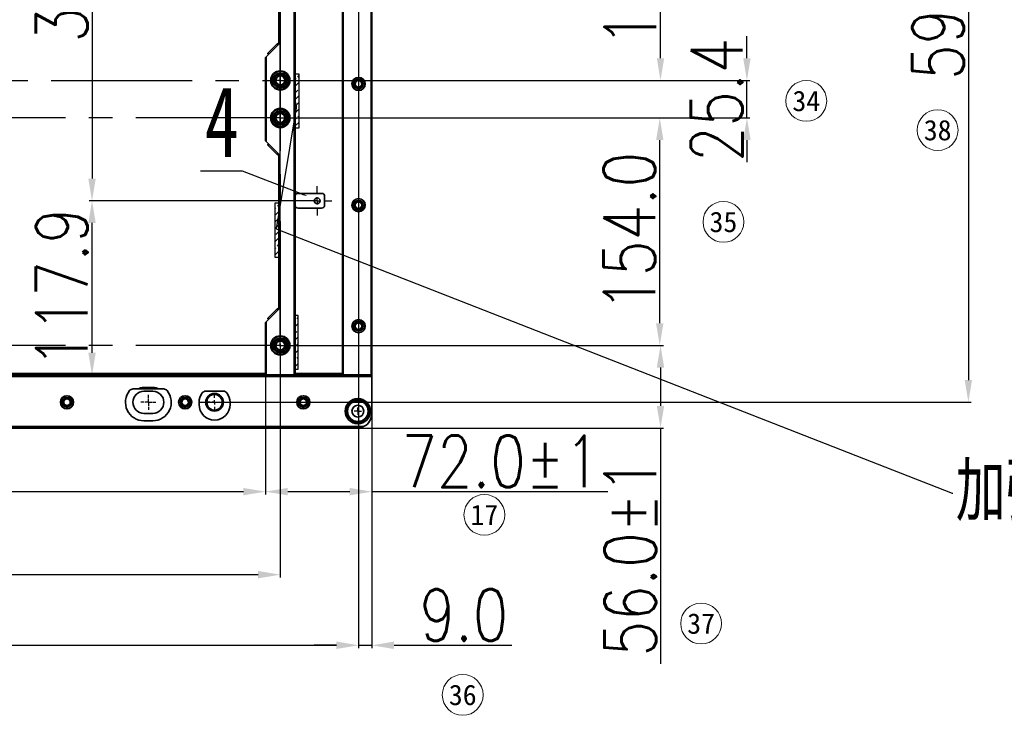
# Model space of a CAD drawing. Header units: millimetres. Extents: x 16386 to 23226, y -7201 to -2390.
# Tile 9 of 94: x 18514 to 19181, y -5374 to -4903. Entities that reach past the tile are written whole.
import ezdxf
from ezdxf import colors
from ezdxf.entities.mleader import LeaderData, LeaderLine
from ezdxf.enums import TextEntityAlignment as Align
from ezdxf.math import Vec2, Vec3

# ---------------------------------------------------------------- set-up
doc = ezdxf.new("R2010")
doc.units = ezdxf.units.MM
doc.header["$PDMODE"] = 3
doc.header["$PDSIZE"] = 8
doc.linetypes.add('CENTER2', pattern=[28.575, 19.05, -3.175, 3.175, -3.175])
doc.linetypes.add('CENTERX2', pattern=[20.32, 12.7, -2.54, 2.54, -2.54])
doc.layers.get('0').update_dxf_attribs({"linetype": 'CONTINUOUS'})
doc.layers.get('Defpoints').update_dxf_attribs({"linetype": 'CONTINUOUS'})
doc.layers.add('7标注层', color=4, linetype='CONTINUOUS')
doc.layers.add('中心线层', color=1, linetype='CENTERX2')
for name, color, linetype, lineweight in [('单行文本', 7, 'CONTINUOUS', 5), ('细实线', 3, 'CONTINUOUS', 13), ('轮廓实线层', 7, 'CONTINUOUS', 35)]:
    doc.layers.add(name, color=color, linetype=linetype, lineweight=lineweight)
doc.styles.get("Standard").update_dxf_attribs({"font": 'isocp.shx', "width": 0.707, "bigfont": 'hztxt.shx'})
doc.styles.add('TH_GBDIM', font='romans.shx', dxfattribs={"width": 0.8, "bigfont": 'gbcbig.shx'})
doc.styles.add('文字', font='simhei.ttf')
doc.dimstyles.new('TH_GBDIM', dxfattribs={"dimtxt": 35, "dimasz": 15, "dimexe": 2, "dimexo": 0, "dimgap": 3, "dimtad": 1, "dimdec": 1, "dimzin": 0, "dimdsep": 46, "dimtxsty": 'TH_GBDIM', "dimcen": 2.5, "dimclrd": 130, "dimclre": 130, "dimclrt": 3, "dimadec": 1, "dimazin": 0, "dimtfac": 0.714286, "dimtdec": 1, "dimtmove": 0, "dimatfit": 3, "dimfxl": 1, "dimtzin": 0, "dimlwd": -1, "dimlwe": -1, "dimarcsym": 0})

# ---------------------------------------------------------------- blocks, each defined once
blk = doc.blocks.new('*D363')
at = {"layer": '7标注层', "color": 130, "ltscale": 5, "transparency": 16777216}
for p, q in [((18690.85, -5122.99), (18690.85, -4493.85)), ((18705.85, -4495.85), (18737.85, -4495.85)), ((18752.85, -5075.7), (18752.85, -4493.85)), ((18752.85, -4495.85), (18911.18, -4495.85))]:
    blk.add_line(p, q, dxfattribs=at)
for points in [[(18705.85, -4493.35), (18705.85, -4498.35), (18690.85, -4495.85)], [(18737.85, -4493.35), (18737.85, -4498.35), (18752.85, -4495.85)]]:
    blk.add_solid(points, dxfattribs=at)
at = {"layer": 'Defpoints', "color": 0, "ltscale": 5, "transparency": 16777216}
for p in [(18690.85, -4495.85), (18752.85, -5075.7), (18690.85, -5122.99)]:
    blk.add_point(p, dxfattribs=at)
at = {"layer": '7标注层', "color": 3, "ltscale": 5, "transparency": 16777216, "insert": (18839.52, -4475.35), "char_height": 35, "attachment_point": 5, "style": 'TH_GBDIM'}
blk.add_mtext('62.0±1', dxfattribs=at)
blk = doc.blocks.new('*D364')
at = {"layer": '7标注层', "color": 130, "ltscale": 5, "transparency": 16777216}
for p, q in [((17959.35, -5122.99), (17959.35, -5281.19)), ((18690.85, -5122.99), (18690.85, -5281.19)), ((18675.85, -5279.19), (17974.35, -5279.19))]:
    blk.add_line(p, q, dxfattribs=at)
for points in [[(17974.35, -5276.69), (17974.35, -5281.69), (17959.35, -5279.19)], [(18675.85, -5276.69), (18675.85, -5281.69), (18690.85, -5279.19)]]:
    blk.add_solid(points, dxfattribs=at)
at = {"layer": 'Defpoints', "color": 0, "ltscale": 5, "transparency": 16777216}
for p in [(17959.35, -5122.99), (18690.85, -5122.99), (17959.35, -5279.19)]:
    blk.add_point(p, dxfattribs=at)
at = {"layer": '7标注层', "color": 3, "ltscale": 5, "transparency": 16777216, "insert": (18325.1, -5258.69), "char_height": 35, "attachment_point": 5, "style": 'TH_GBDIM'}
blk.add_mtext('731.5', dxfattribs=at)
blk = doc.blocks.new('*D365')
at = {"layer": '7标注层', "color": 130, "ltscale": 5, "transparency": 16777216}
for p, q in [((17969.35, -5123.74), (17969.35, -5224.99)), ((18680.85, -5128.65), (18680.85, -5224.99)), ((17984.35, -5222.99), (18665.85, -5222.99))]:
    blk.add_line(p, q, dxfattribs=at)
for points in [[(17984.35, -5220.49), (17984.35, -5225.49), (17969.35, -5222.99)], [(18665.85, -5220.49), (18665.85, -5225.49), (18680.85, -5222.99)]]:
    blk.add_solid(points, dxfattribs=at)
at = {"layer": 'Defpoints', "color": 0, "ltscale": 5, "transparency": 16777216}
for p in [(17969.35, -5123.74), (18680.85, -5128.65), (18680.85, -5222.99)]:
    blk.add_point(p, dxfattribs=at)
at = {"layer": '7标注层', "color": 3, "ltscale": 5, "transparency": 16777216, "insert": (18325.1, -5202.49), "char_height": 35, "attachment_point": 5, "style": 'TH_GBDIM'}
blk.add_mtext('711.5', dxfattribs=at)
blk = doc.blocks.new('*D367')
at = {"layer": '7标注层', "color": 130, "ltscale": 5, "transparency": 16777216}
for p, q in [((18743.85, -4782.99), (18743.85, -5328.99)), ((17841.35, -4995.49), (17841.35, -5328.99)), ((17856.35, -5326.99), (18728.85, -5326.99))]:
    blk.add_line(p, q, dxfattribs=at)
for points in [[(17856.35, -5324.49), (17856.35, -5329.49), (17841.35, -5326.99)], [(18728.85, -5324.49), (18728.85, -5329.49), (18743.85, -5326.99)]]:
    blk.add_solid(points, dxfattribs=at)
at = {"layer": 'Defpoints', "color": 0, "ltscale": 5, "transparency": 16777216}
for p in [(18743.85, -4782.99), (17841.35, -4995.49), (18743.85, -5326.99)]:
    blk.add_point(p, dxfattribs=at)
at = {"layer": '7标注层', "color": 3, "ltscale": 5, "transparency": 16777216, "insert": (18292.6, -5306.49), "char_height": 35, "attachment_point": 5, "style": 'TH_GBDIM'}
blk.add_mtext('902.5', dxfattribs=at)
blk = doc.blocks.new('*D368')
at = {"layer": '7标注层', "color": 130, "ltscale": 5, "transparency": 16777216}
for p, q in [((18743.85, -5082.49), (18743.85, -5328.99)), ((18752.85, -5082.49), (18752.85, -5328.99)), ((18728.85, -5326.99), (18713.85, -5326.99)), ((18743.85, -5326.99), (18752.85, -5326.99)), ((18767.85, -5326.99), (18847.52, -5326.99))]:
    blk.add_line(p, q, dxfattribs=at)
for points in [[(18728.85, -5324.49), (18728.85, -5329.49), (18743.85, -5326.99)], [(18767.85, -5324.49), (18767.85, -5329.49), (18752.85, -5326.99)]]:
    blk.add_solid(points, dxfattribs=at)
at = {"layer": 'Defpoints', "color": 0, "ltscale": 5, "transparency": 16777216}
for p in [(18743.85, -5082.49), (18752.85, -5082.49), (18752.85, -5326.99)]:
    blk.add_point(p, dxfattribs=at)
at = {"layer": '7标注层', "color": 3, "ltscale": 5, "transparency": 16777216, "insert": (18815.18, -5306.49), "char_height": 35, "attachment_point": 5, "style": 'TH_GBDIM'}
blk.add_mtext('9.0', dxfattribs=at)
blk = doc.blocks.new('*D369')
at = {"layer": '7标注层', "color": 130, "ltscale": 5, "transparency": 16777216}
for p, q in [((18690.85, -5123.99), (18950.22, -5123.99)), ((18948.22, -5138.99), (18948.22, -5164.99)), ((18703.43, -5179.99), (18950.22, -5179.99)), ((18948.22, -5179.99), (18948.22, -5339.65))]:
    blk.add_line(p, q, dxfattribs=at)
for points in [[(18945.72, -5138.99), (18950.72, -5138.99), (18948.22, -5123.99)], [(18945.72, -5164.99), (18950.72, -5164.99), (18948.22, -5179.99)]]:
    blk.add_solid(points, dxfattribs=at)
at = {"layer": 'Defpoints', "color": 0, "ltscale": 5, "transparency": 16777216}
for p in [(18690.85, -5123.99), (18948.22, -5123.99), (18703.43, -5179.99)]:
    blk.add_point(p, dxfattribs=at)
at = {"layer": '7标注层', "color": 3, "ltscale": 5, "transparency": 16777216, "insert": (18927.72, -5267.32), "char_height": 35, "attachment_point": 5, "rotation": 90, "style": 'TH_GBDIM'}
blk.add_mtext('56.0±1', dxfattribs=at)
blk = doc.blocks.new('*D370')
at = {"layer": '7标注层', "color": 130, "ltscale": 5, "transparency": 16777216}
for p, q in [((18693.35, -4969.99), (18949.72, -4969.99)), ((18947.72, -5108.99), (18947.72, -4984.99)), ((18690.35, -5123.99), (18949.72, -5123.99))]:
    blk.add_line(p, q, dxfattribs=at)
for points in [[(18945.22, -4984.99), (18950.22, -4984.99), (18947.72, -4969.99)], [(18945.22, -5108.99), (18950.22, -5108.99), (18947.72, -5123.99)]]:
    blk.add_solid(points, dxfattribs=at)
at = {"layer": 'Defpoints', "color": 0, "ltscale": 5, "transparency": 16777216}
for p in [(18693.35, -4969.99), (18947.72, -4969.99), (18690.35, -5123.99)]:
    blk.add_point(p, dxfattribs=at)
at = {"layer": '7标注层', "color": 3, "ltscale": 5, "transparency": 16777216, "insert": (18927.22, -5046.99), "char_height": 35, "attachment_point": 5, "rotation": 90, "style": 'TH_GBDIM'}
blk.add_mtext('154.0', dxfattribs=at)
blk = doc.blocks.new('*D371')
at = {"layer": '7标注层', "color": 130, "ltscale": 5, "transparency": 16777216}
for p, q in [((19006.72, -4929.59), (19006.72, -4914.59)), ((18693.35, -4944.59), (19008.72, -4944.59)), ((19006.72, -4969.99), (19006.72, -4944.59)), ((18693.35, -4969.99), (19008.72, -4969.99)), ((19006.72, -4984.99), (19006.72, -4999.99))]:
    blk.add_line(p, q, dxfattribs=at)
for points in [[(19004.22, -4929.59), (19009.22, -4929.59), (19006.72, -4944.59)], [(19004.22, -4984.99), (19009.22, -4984.99), (19006.72, -4969.99)]]:
    blk.add_solid(points, dxfattribs=at)
at = {"layer": 'Defpoints', "color": 0, "ltscale": 5, "transparency": 16777216}
for p in [(18693.35, -4944.59), (19006.72, -4944.59), (18693.35, -4969.99)]:
    blk.add_point(p, dxfattribs=at)
at = {"layer": '7标注层', "color": 3, "ltscale": 5, "transparency": 16777216, "insert": (18986.22, -4957.79), "char_height": 35, "attachment_point": 5, "rotation": 90, "style": 'TH_GBDIM'}
blk.add_mtext('25.4', dxfattribs=at)
blk = doc.blocks.new('*D372')
at = {"layer": '7标注层', "color": 130, "ltscale": 5, "transparency": 16777216}
for p, q in [((18693.85, -4790.59), (18950.22, -4790.59)), ((18948.22, -4929.59), (18948.22, -4805.59)), ((18693.85, -4944.59), (18950.22, -4944.59))]:
    blk.add_line(p, q, dxfattribs=at)
for points in [[(18945.72, -4805.59), (18950.72, -4805.59), (18948.22, -4790.59)], [(18945.72, -4929.59), (18950.72, -4929.59), (18948.22, -4944.59)]]:
    blk.add_solid(points, dxfattribs=at)
at = {"layer": 'Defpoints', "color": 0, "ltscale": 5, "transparency": 16777216}
for p in [(18693.85, -4790.59), (18948.22, -4790.59), (18693.85, -4944.59)]:
    blk.add_point(p, dxfattribs=at)
at = {"layer": '7标注层', "color": 3, "ltscale": 5, "transparency": 16777216, "insert": (18927.72, -4867.59), "char_height": 35, "attachment_point": 5, "rotation": 90, "style": 'TH_GBDIM'}
blk.add_mtext('154.0', dxfattribs=at)
blk = doc.blocks.new('*D377')
at = {"layer": '7标注层', "color": 130, "ltscale": 5, "transparency": 16777216}
for p, q in [((18641.65, -4567.49), (19158.61, -4567.49)), ((19156.61, -4582.49), (19156.61, -5147.49)), ((18636.65, -5162.49), (19158.61, -5162.49))]:
    blk.add_line(p, q, dxfattribs=at)
for points in [[(19154.11, -4582.49), (19159.11, -4582.49), (19156.61, -4567.49)], [(19154.11, -5147.49), (19159.11, -5147.49), (19156.61, -5162.49)]]:
    blk.add_solid(points, dxfattribs=at)
at = {"layer": 'Defpoints', "color": 0, "ltscale": 5, "transparency": 16777216}
for p in [(18641.65, -4567.49), (18636.65, -5162.49), (19156.61, -5162.49)]:
    blk.add_point(p, dxfattribs=at)
at = {"layer": '7标注层', "color": 3, "ltscale": 5, "transparency": 16777216, "insert": (19136.11, -4864.99), "char_height": 35, "attachment_point": 5, "rotation": 90, "style": 'TH_GBDIM'}
blk.add_mtext('595.0±1', dxfattribs=at)
blk = doc.blocks.new('*D385')
at = {"layer": '7标注层', "color": 130, "ltscale": 5, "transparency": 16777216}
for p, q in [((18715.85, -4703.79), (18561.42, -4703.79)), ((18563.42, -4718.79), (18563.42, -5011.09)), ((18715.85, -5026.09), (18561.42, -5026.09))]:
    blk.add_line(p, q, dxfattribs=at)
for points in [[(18560.92, -4718.79), (18565.92, -4718.79), (18563.42, -4703.79)], [(18560.92, -5011.09), (18565.92, -5011.09), (18563.42, -5026.09)]]:
    blk.add_solid(points, dxfattribs=at)
at = {"layer": 'Defpoints', "color": 0, "ltscale": 5, "transparency": 16777216}
for p in [(18715.85, -4703.79), (18563.42, -5026.09), (18715.85, -5026.09)]:
    blk.add_point(p, dxfattribs=at)
at = {"layer": '7标注层', "color": 3, "ltscale": 5, "transparency": 16777216, "insert": (18542.92, -4864.94), "char_height": 35, "attachment_point": 5, "rotation": 90, "style": 'TH_GBDIM'}
blk.add_mtext('322.3', dxfattribs=at)
blk = doc.blocks.new('*D387')
at = {"layer": '7标注层', "color": 130, "ltscale": 5, "transparency": 16777216}
for p, q in [((18715.85, -5026.09), (18561.42, -5026.09)), ((18563.42, -5128.99), (18563.42, -5041.09)), ((18687.8, -5143.99), (18561.42, -5143.99))]:
    blk.add_line(p, q, dxfattribs=at)
for points in [[(18560.92, -5041.09), (18565.92, -5041.09), (18563.42, -5026.09)], [(18560.92, -5128.99), (18565.92, -5128.99), (18563.42, -5143.99)]]:
    blk.add_solid(points, dxfattribs=at)
at = {"layer": 'Defpoints', "color": 0, "ltscale": 5, "transparency": 16777216}
for p in [(18563.42, -5026.09), (18715.85, -5026.09), (18687.8, -5143.99)]:
    blk.add_point(p, dxfattribs=at)
at = {"layer": '7标注层', "color": 3, "ltscale": 5, "transparency": 16777216, "insert": (18542.92, -5085.04), "char_height": 35, "attachment_point": 5, "rotation": 90, "style": 'TH_GBDIM'}
blk.add_mtext('117.9', dxfattribs=at)
blk = doc.blocks.new('*D392')
at = {"layer": '7标注层', "color": 130, "ltscale": 5, "transparency": 16777216}
for p, q in [((18680.85, -5128.65), (18680.85, -5224.99)), ((18752.85, -5128.65), (18752.85, -5224.99)), ((18695.85, -5222.99), (18737.85, -5222.99)), ((18752.85, -5222.99), (18912.52, -5222.99))]:
    blk.add_line(p, q, dxfattribs=at)
for points in [[(18695.85, -5220.49), (18695.85, -5225.49), (18680.85, -5222.99)], [(18737.85, -5220.49), (18737.85, -5225.49), (18752.85, -5222.99)]]:
    blk.add_solid(points, dxfattribs=at)
at = {"layer": 'Defpoints', "color": 0, "ltscale": 5, "transparency": 16777216}
for p in [(18680.85, -5128.65), (18752.85, -5128.65), (18752.85, -5222.99)]:
    blk.add_point(p, dxfattribs=at)
at = {"layer": '7标注层', "color": 3, "ltscale": 5, "transparency": 16777216, "insert": (18840.18, -5202.49), "char_height": 35, "attachment_point": 5, "style": 'TH_GBDIM'}
blk.add_mtext('72.0±1', dxfattribs=at)
blk = doc.blocks.new('SW_CENTERMARKSYMBOL_1')
at = {"layer": '中心线层', "color": 0}
for p, q in [((-3, 0), (-5, 0)), ((0, 0), (-1.5, 0)), ((0, 3), (0, 5)), ((0, 0), (0, 1.5)), ((0, 0), (0, -1.5)), ((0, 0), (1.5, 0)), ((3, 0), (5, 0)), ((0, -3), (0, -5))]:
    blk.add_line(p, q, dxfattribs=at)
blk = doc.blocks.new('SW_CENTERMARKSYMBOL_9')
at = {"layer": '中心线层', "color": 0}
for p, q in [((-3, 0), (-5, 0)), ((0, 0), (-1.5, 0)), ((0, 3), (0, 5)), ((0, 0), (0, 1.5)), ((0, 0), (0, -1.5)), ((0, 0), (1.5, 0)), ((3, 0), (5, 0)), ((0, -3), (0, -5))]:
    blk.add_line(p, q, dxfattribs=at)
blk = doc.blocks.new('SW_CENTERMARKSYMBOL_16')
at = {"layer": '中心线层', "color": 0}
for p, q in [((0, 5), (0, 10)), ((-5, 0), (-10, 0)), ((0, 0), (-2.5, 0)), ((0, 0), (0, 2.5)), ((0, 0), (0, -2.5)), ((0, 0), (2.5, 0)), ((5, 0), (10, 0)), ((0, -5), (0, -10))]:
    blk.add_line(p, q, dxfattribs=at)
blk = doc.blocks.new('SW_CENTERMARKSYMBOL_21')
at = {"layer": '中心线层', "color": 0}
for q in [(-2.5, 0), (0, 2.5), (0, -2.5), (2.5, 0)]:
    blk.add_line((0, 0), q, dxfattribs=at)
blk = doc.blocks.new('SW_CENTERMARKSYMBOL_23')
at = {"layer": '中心线层', "color": 0}
for q in [(-2.5, 0), (0, 2.5), (0, -2.5), (2.5, 0)]:
    blk.add_line((0, 0), q, dxfattribs=at)
blk = doc.blocks.new('SW_CENTERMARKSYMBOL_24')
at = {"layer": '中心线层', "color": 0}
for q in [(-2.5, 0), (0, 2.5), (0, -2.5), (2.5, 0)]:
    blk.add_line((0, 0), q, dxfattribs=at)
blk = doc.blocks.new('SW_CENTERMARKSYMBOL_26')
at = {"layer": '中心线层', "color": 0}
for q in [(-2.5, 0), (0, 2.5), (0, -2.5), (2.5, 0)]:
    blk.add_line((0, 0), q, dxfattribs=at)
blk = doc.blocks.new('SW_CENTERMARKSYMBOL_29')
at = {"layer": '中心线层', "color": 0}
for q in [(-2.5, 0), (0, 2.5), (0, -2.5), (2.5, 0)]:
    blk.add_line((0, 0), q, dxfattribs=at)

msp = doc.modelspace()

# ---------------------------------------------------------------- hatches: boundary and pattern name
at = {"layer": '7标注层', "ltscale": 5}
h = msp.add_hatch(dxfattribs=at)
h.set_pattern_fill('ANSI33', color=2)
h.set_pattern_definition([(45, (7213.594, -1681.332), (-4.490128, 4.490128), []), (45, (7218.084, -1681.332), (-4.490128, 4.490128), [3.175, -1.5875])])
h.paths.add_polyline_path([(18703.65, -4940.29), (18700.99, -4940.29), (18700.99, -4975.74), (18703.65, -4975.74)])
h = msp.add_hatch(dxfattribs=at)
h.set_pattern_fill('ANSI33', color=2)
h.set_pattern_definition([(45, (7199.7905, -1768.804), (-4.490128, 4.490128), []), (45, (7204.2806, -1768.804), (-4.490128, 4.490128), [3.175, -1.5875])])
h.paths.add_polyline_path([(18689.85, -5027.76), (18687.18, -5027.76), (18687.18, -5063.22), (18689.85, -5063.22)])
h = msp.add_hatch(dxfattribs=at)
h.set_pattern_fill('ANSI33', color=2)
h.set_pattern_definition([(45, (7212.9443, -1844.739), (-4.490128, 4.490128), []), (45, (7217.4345, -1844.739), (-4.490128, 4.490128), [3.175, -1.5875])])
h.paths.add_polyline_path([(18703, -5103.69), (18700.34, -5103.69), (18700.34, -5139.15), (18703, -5139.15)])

# ---------------------------------------------------------------- linework, layer by layer
at = {"color": 1, "linetype": 'CENTER2', "ltscale": 5}
for p, q in [((18690.85, -4611.19), (18690.85, -5121.49)), ((17964.35, -4944.59), (18688.35, -4944.59)), ((18688.35, -4969.99), (17961.85, -4969.99)), ((18688.35, -5123.99), (17961.85, -5123.99))]:
    msp.add_line(p, q, dxfattribs=at)
at = {"layer": '7标注层', "ltscale": 5}
for points in [[(18703.65, -4940.29), (18700.99, -4940.29), (18700.99, -4976.74), (18703.65, -4976.74)], [(18689.85, -5027.76), (18687.18, -5027.76), (18687.18, -5064.22), (18689.85, -5064.22)], [(18703, -5103.69), (18700.34, -5103.69), (18700.34, -5140.15), (18703, -5140.15)]]:
    msp.add_lwpolyline(points, close=True, dxfattribs=at)
at = {"layer": '细实线', "color": 6}
for centre in [(19046.92, -4958.47), (19135.83, -4978.25), (18990.81, -5040.37), (18829, -5238.67), (18975.7, -5312.27), (18814.35, -5360.57)]:
    msp.add_circle(centre, 13.82, dxfattribs=at)
at = {"layer": '轮廓实线层'}
for p, q in [((18700.35, -5143.99), (18700.35, -4585.99)), ((18700.85, -4585.99), (18700.85, -5143.99)), ((18732.85, -5143.99), (18732.85, -4585.99)), ((18733.35, -4585.99), (18733.35, -5143.99)), ((18752.35, -5143.99), (18752.35, -4585.99)), ((18752.85, -4585.99), (18752.85, -5143.99)), ((18689.85, -4920.13), (18689.85, -4815.04)), ((18681.35, -4928.63), (18689.85, -4920.13)), ((18682.64, -4925.92), (18688.64, -4919.92)), ((18688.64, -4919.92), (18689.35, -4920.63)), ((18689.14, -4919.42), (18689.85, -4920.13)), ((18680.85, -4985.44), (18680.85, -4929.13)), ((18681.35, -4928.63), (18681.35, -4985.94)), ((18682.14, -4926.42), (18682.85, -4927.13)), ((18682.64, -4925.92), (18683.35, -4926.63)), ((18689.85, -4994.44), (18681.35, -4985.94)), ((18682.14, -4988.15), (18682.85, -4987.44)), ((18682.64, -4988.65), (18683.35, -4987.94)), ((18688.64, -4994.65), (18682.64, -4988.65)), ((18688.64, -4994.65), (18689.35, -4993.94)), ((18689.14, -4995.15), (18689.85, -4994.44)), ((18689.85, -5099.53), (18689.85, -4994.44)), ((18718.85, -5021.09), (18702.85, -5021.09)), ((18720.85, -5023.09), (18720.85, -5029.09)), ((18718.85, -5031.09), (18702.85, -5031.09)), ((18681.35, -5108.03), (18689.85, -5099.53)), ((18682.64, -5105.32), (18688.64, -5099.32)), ((18682.64, -5105.32), (18683.35, -5106.03)), ((18688.64, -5099.32), (18689.35, -5100.03)), ((18689.14, -5098.82), (18689.85, -5099.53)), ((18680.85, -5143.99), (18680.85, -5108.53)), ((18681.35, -5108.03), (18681.35, -5143.99)), ((18682.14, -5105.82), (18682.85, -5106.53)), ((18732.85, -5143.99), (17830.85, -5143.99)), ((17830.85, -5144.99), (18752.85, -5144.99)), ((18680.85, -5142.99), (17969.35, -5142.99)), ((18732.85, -5142.99), (18700.85, -5142.99)), ((18733.35, -5143.99), (18732.85, -5143.99)), ((18733.35, -5143.99), (18752.35, -5143.99)), ((18752.85, -5143.99), (18752.35, -5143.99)), ((18752.85, -5144.99), (18752.85, -5143.99)), ((18752.85, -5144.99), (18752.85, -5169.99)), ((18611.91, -5153.49), (18591.18, -5153.49)), ((18604.55, -5152.49), (18598.55, -5152.49)), ((18604.55, -5154.99), (18598.55, -5154.99)), ((18652.35, -5154.99), (18640.35, -5154.99)), ((18635.85, -5162.49), (18635.85, -5163.99)), ((18656.85, -5163.99), (18656.85, -5162.49)), ((18598.55, -5169.99), (18604.55, -5169.99)), ((18598.55, -5174.99), (18604.55, -5174.99)), ((18747.21, -5178.99), (17851.84, -5178.99)), ((17856.2, -5179.99), (18742.85, -5179.99))]:
    msp.add_line(p, q, dxfattribs=at)
at = {"layer": '轮廓实线层', "flags": 128}
for points in [[(18688.64, -4919.92), (18688.74, -4919.83), (18688.83, -4919.73), (18688.92, -4919.65), (18689, -4919.57), (18689.06, -4919.51), (18689.1, -4919.46), (18689.13, -4919.43), (18689.14, -4919.42)], [(18680.85, -4929.13), (18680.86, -4929.12), (18680.88, -4929.1), (18680.92, -4929.06), (18680.97, -4929.01), (18681.03, -4928.95), (18681.1, -4928.88), (18681.18, -4928.8), (18681.26, -4928.72), (18681.35, -4928.63)], [(18682.14, -4926.42), (18682.15, -4926.41), (18682.18, -4926.39), (18682.23, -4926.34), (18682.29, -4926.28), (18682.36, -4926.2), (18682.45, -4926.12), (18682.54, -4926.02), (18682.64, -4925.92)], [(18681.35, -4985.94), (18681.26, -4985.86), (18681.18, -4985.77), (18681.1, -4985.69), (18681.03, -4985.62), (18680.97, -4985.56), (18680.92, -4985.51), (18680.88, -4985.47), (18680.86, -4985.45), (18680.85, -4985.44)], [(18682.64, -4988.65), (18682.54, -4988.55), (18682.45, -4988.46), (18682.36, -4988.37), (18682.29, -4988.3), (18682.23, -4988.23), (18682.18, -4988.19), (18682.15, -4988.16), (18682.14, -4988.15)], [(18689.14, -4995.15), (18689.13, -4995.14), (18689.1, -4995.11), (18689.06, -4995.07), (18689, -4995), (18688.92, -4994.93), (18688.83, -4994.84), (18688.74, -4994.75), (18688.64, -4994.65)], [(18682.14, -5105.82), (18682.15, -5105.81), (18682.18, -5105.79), (18682.23, -5105.74), (18682.29, -5105.68), (18682.36, -5105.6), (18682.45, -5105.52), (18682.54, -5105.42), (18682.64, -5105.32)], [(18688.64, -5099.32), (18688.74, -5099.23), (18688.83, -5099.13), (18688.92, -5099.05), (18689, -5098.97), (18689.06, -5098.91), (18689.1, -5098.86), (18689.13, -5098.83), (18689.14, -5098.82)], [(18680.85, -5108.53), (18680.86, -5108.52), (18680.88, -5108.5), (18680.92, -5108.46), (18680.97, -5108.41), (18681.03, -5108.35), (18681.1, -5108.28), (18681.18, -5108.2), (18681.26, -5108.12), (18681.35, -5108.03)], [(18643.6, -5167.02), (18642.36, -5165.98), (18641.5, -5164.62), (18641.05, -5162.27), (18641.68, -5159.97), (18643.26, -5158.18), (18645.46, -5157.26), (18647.85, -5157.4), (18649.92, -5158.57), (18651.27, -5160.53), (18651.63, -5162.9), (18651.37, -5163.74)]]:
    msp.add_lwpolyline(points, dxfattribs=at)
at = {"layer": '轮廓实线层'}
for centre, radius in [((18690.85, -4944.59), 6.5), ((18690.85, -4944.59), 6), ((18690.85, -4944.59), 4.95), ((18690.85, -4944.59), 4.45), ((18690.85, -4944.59), 3.5), ((18690.85, -4944.59), 3), ((18743.85, -4946.99), 4.48), ((18743.85, -4946.99), 4.27), ((18743.85, -4946.99), 3.2), ((18743.85, -4946.99), 3), ((18743.85, -4946.99), 2.23), ((18690.85, -4969.99), 6.5), ((18690.85, -4969.99), 6), ((18690.85, -4969.99), 4.95), ((18690.85, -4969.99), 4.45), ((18690.85, -4969.99), 3.5), ((18690.85, -4969.99), 3), ((18715.85, -5026.09), 2), ((18743.85, -5028.99), 4.47), ((18743.85, -5028.99), 4.28), ((18743.85, -5028.99), 3.2), ((18743.85, -5028.99), 3), ((18743.85, -5028.99), 2.23), ((18743.85, -5110.99), 4.48), ((18743.85, -5110.99), 4.27), ((18743.85, -5110.99), 3.2), ((18743.85, -5110.99), 3), ((18743.85, -5110.99), 2.23), ((18690.85, -5123.99), 6.5), ((18690.85, -5123.99), 6), ((18690.85, -5123.99), 4.95), ((18690.85, -5123.99), 4.45), ((18690.85, -5123.99), 3.5), ((18690.85, -5123.99), 3), ((18546.45, -5162.49), 4.48), ((18546.45, -5162.49), 4.27), ((18626.45, -5162.49), 4.47), ((18626.45, -5162.49), 4.28), ((18646.35, -5162.49), 6), ((18706.45, -5162.49), 4.47), ((18706.45, -5162.49), 4.28), ((18546.45, -5162.49), 3.2), ((18546.45, -5162.49), 3), ((18546.45, -5162.49), 2.23), ((18626.45, -5162.49), 3.2), ((18626.45, -5162.49), 3), ((18626.45, -5162.49), 2.23), ((18706.45, -5162.49), 3.2), ((18706.45, -5162.49), 3), ((18706.45, -5162.49), 2.23), ((18743.35, -5168.49), 8.5), ((18743.35, -5168.49), 7.5), ((18743.35, -5168.49), 7), ((18743.35, -5168.49), 4)]:
    msp.add_circle(centre, radius, dxfattribs=at)
for centre, radius, start, end in [((18743.85, -4946.99), 2.43, 123.66028, 303.66878), ((18743.85, -4946.99), 2.43, 303.66434, 123.66434), ((18702.85, -5023.09), 2, 90, 180), ((18718.85, -5023.09), 2, 0, 90), ((18702.85, -5029.09), 2, 180, 270), ((18718.85, -5029.09), 2, 270, 0), ((18743.85, -5028.99), 2.43, 134.7344, 314.74228), ((18743.85, -5028.99), 2.43, 314.73852, 134.73852), ((18743.85, -5110.99), 2.43, 160.24776, 340.24776), ((18743.85, -5110.99), 2.43, 340.24411, 160.25157), ((18598.55, -5162.49), 12.5, 140.83347, 270), ((18591.18, -5156.49), 3, 90, 140.83347), ((18598.55, -5162.49), 7.5, 90, 270), ((18598.55, -5162.49), 10, 90, 115.84223), ((18604.55, -5162.49), 10, 64.15777, 90), ((18604.55, -5162.49), 12.5, 270, 39.16653), ((18604.55, -5162.49), 7.5, 270, 90), ((18611.91, -5156.49), 3, 39.16653, 90), ((18646.35, -5162.49), 10.5, 143.1301, 180), ((18640.35, -5157.99), 3, 90, 143.1301), ((18646.27, -5162.14), 5.57, 127.72989, 241.30805), ((18646.11, -5162.18), 5.63, 339.74265, 109.31395), ((18652.35, -5157.99), 3, 36.8699, 90), ((18646.35, -5162.49), 10.5, 0, 36.8699), ((18546.45, -5162.49), 2.43, 49.13737, 229.13737), ((18546.45, -5162.49), 2.43, 229.13285, 49.14167), ((18626.45, -5162.49), 2.43, 49.1329, 229.14109), ((18626.45, -5162.49), 2.43, 229.13737, 49.13737), ((18646.35, -5163.99), 10.5, 180, 0), ((18646.35, -5162.49), 5.3, 238.78072, 341.92188), ((18706.45, -5162.49), 2.43, 90.49543, 270.49543), ((18706.45, -5162.49), 2.43, 270.49156, 90.49874), ((18742.85, -5169.99), 10, 295.84193, 0), ((18742.85, -5170.01), 9.98, 269.97236, 295.86932)]:
    msp.add_arc(centre, radius, start, end, dxfattribs=at)

# ---------------------------------------------------------------- block references
at = {"layer": '中心线层', "color": 1}
for name, p in [('SW_CENTERMARKSYMBOL_26', (18690.85, -4944.59)), ('SW_CENTERMARKSYMBOL_24', (18690.85, -4969.99)), ('SW_CENTERMARKSYMBOL_16', (18715.85, -5026.09)), ('SW_CENTERMARKSYMBOL_21', (18690.85, -5123.99)), ('SW_CENTERMARKSYMBOL_1', (18601.55, -5162.49)), ('SW_CENTERMARKSYMBOL_9', (18646.35, -5162.49)), ('SW_CENTERMARKSYMBOL_29', (18601.55, -5162.49)), ('SW_CENTERMARKSYMBOL_23', (18743.35, -5168.49))]:
    msp.add_blockref(name, p, dxfattribs=at)

# ---------------------------------------------------------------- texts
at = {"layer": '单行文本', "color": 6, "style": '文字'}
for s, p in [('34', (19046.92, -4958.47)), ('38', (19135.83, -4978.25)), ('35', (18990.81, -5040.37)), ('17', (18829, -5238.67)), ('37', (18975.7, -5312.27)), ('36', (18814.35, -5360.57))]:
    msp.add_text(s, height=13.824, dxfattribs=at).set_placement(p, align=Align.MIDDLE_CENTER)

# ---------------------------------------------------------------- dimensions: what is measured, and where the dimension line sits
at = {"layer": '7标注层', "ltscale": 5}
dim = msp.add_linear_dim(base=(18690.85, -4495.85), p1=(18752.85, -5075.7), p2=(18690.85, -5122.99), text='<>±1', dimstyle='TH_GBDIM', dxfattribs=at)
dim.commit()
dim.dimension.update_dxf_attribs({"geometry": '*D363', "text_midpoint": (18839.52, -4495.85), "dimtype": 160})
dim = msp.add_linear_dim(base=(19156.61, -5162.49), p1=(18641.65, -4567.49), p2=(18636.65, -5162.49), angle=90, text='<>±1', dimstyle='TH_GBDIM', override={"dimarcsym": 1}, dxfattribs=at)
dim.commit()
dim.dimension.update_dxf_attribs({"geometry": '*D377', "text_midpoint": (19136.11, -4864.99)})
for p1, picture, middle in [((18715.85, -4703.79), '*D385', (18542.92, -4864.94)), ((18687.8, -5143.99), '*D387', (18542.92, -5085.04))]:
    dim = msp.add_linear_dim(base=(18563.42, -5026.09), p1=p1, p2=(18715.85, -5026.09), angle=90, dimstyle='TH_GBDIM', dxfattribs=at)
    dim.commit()
    dim.dimension.update_dxf_attribs({"geometry": picture, "text_midpoint": middle})
for base, p1, p2, picture, middle in [((18743.85, -5326.99), (17841.35, -4995.49), (18743.85, -4782.99), '*D367', (18292.6, -5306.49)), ((18752.85, -5326.99), (18743.85, -5082.49), (18752.85, -5082.49), '*D368', (18815.18, -5306.49)), ((18680.85, -5222.99), (17969.35, -5123.74), (18680.85, -5128.65), '*D365', (18325.1, -5202.49))]:
    dim = msp.add_linear_dim(base=base, p1=p1, p2=p2, dimstyle='TH_GBDIM', dxfattribs=at)
    dim.commit()
    dim.dimension.update_dxf_attribs({"geometry": picture, "text_midpoint": middle})
for base, p1, p2, picture, middle in [((18948.22, -4790.59), (18693.85, -4944.59), (18693.85, -4790.59), '*D372', (18927.72, -4867.59)), ((18947.72, -4969.99), (18690.35, -5123.99), (18693.35, -4969.99), '*D370', (18927.22, -5046.99))]:
    dim = msp.add_linear_dim(base=base, p1=p1, p2=p2, angle=90, dimstyle='TH_GBDIM', override={"dimtmove": 1}, dxfattribs=at)
    dim.commit()
    dim.dimension.update_dxf_attribs({"geometry": picture, "text_midpoint": middle})
dim = msp.add_linear_dim(base=(19006.72, -4944.59), p1=(18693.35, -4969.99), p2=(18693.35, -4944.59), angle=90, dimstyle='TH_GBDIM', override={"dimtmove": 1}, dxfattribs=at)
dim.commit()
dim.dimension.update_dxf_attribs({"geometry": '*D371', "text_midpoint": (19006.72, -4957.79), "dimtype": 160})
dim = msp.add_linear_dim(base=(17959.35, -5279.19), p1=(18690.85, -5122.99), p2=(17959.35, -5122.99), dimstyle='TH_GBDIM', override={"dimtmove": 1}, dxfattribs=at)
dim.commit()
dim.dimension.update_dxf_attribs({"geometry": '*D364', "text_midpoint": (18325.1, -5258.69)})
dim = msp.add_linear_dim(base=(18948.22, -5123.99), p1=(18703.43, -5179.99), p2=(18690.85, -5123.99), angle=90, text='<>±1', dimstyle='TH_GBDIM', dxfattribs=at)
dim.commit()
dim.dimension.update_dxf_attribs({"geometry": '*D369', "text_midpoint": (18948.22, -5267.32), "dimtype": 160})
dim = msp.add_linear_dim(base=(18752.85, -5222.99), p1=(18680.85, -5128.65), p2=(18752.85, -5128.65), text='<>±1', dimstyle='TH_GBDIM', dxfattribs=at)
dim.commit()
dim.dimension.update_dxf_attribs({"geometry": '*D392', "text_midpoint": (18840.18, -5202.49)})

# ---------------------------------------------------------------- leaders
ml = msp.add_multileader_mtext('Standard', dxfattribs=at)
ml.set_content('{\\fSimSun|b0|i0|c134|p2;4}', color=256)
ml.set_leader_properties()
ml.build(insert=Vec2(0, 0))
ml.multileader.update_dxf_attribs({"text_right_attachment_type": 6, "dogleg_length": 0.36})
ctx = ml.context
ctx.base_point, ctx.char_height, ctx.plane_origin = Vec3(18640.07, -4972.49), 48, Vec3(18709.33, -5022.94)
ctx.right_attachment, ctx.text_align_type = 6, 2
notes = []
notes.append((ctx, [(0, (1, 1, 0), (18665.17, -5006.09), (-1, 0), 0.36, [(0, [(18709.33, -5022.94)], 0, [])])]))
ctx.mtext.insert, ctx.mtext.alignment, ctx.mtext.flow_direction = Vec3(18662.81, -4948.49), 3, 5
ml = msp.add_multileader_mtext('Standard', dxfattribs=at)
ml.set_content('{\\fSimSun|b0|i0|c134|p2;加强梁焊缝示意}', color=256)
ml.set_leader_properties()
ml.build(insert=Vec2(0, 0))
ml.multileader.update_dxf_attribs({"text_right_attachment_type": 6, "dogleg_length": 0.36})
ctx = ml.context
ctx.base_point, ctx.char_height, ctx.plane_origin = Vec3(19146.09, -5224.04), 35, Vec3(18866.07, -615.77)
ctx.right_attachment = 6
notes.append((ctx, [(0, (1, 1, 0), (19145.73, -5224.04), (1, 0), 0.36, [(1, [(18702.15, -4959.22), (18688.16, -5045.16)], 0, [])])]))
ctx.mtext.insert, ctx.mtext.flow_direction = Vec3(19148.09, -5204.01), 5
for ctx, leaders in notes:
    for number, flags, end, landing, length, lines in leaders:
        leader = LeaderData()
        leader.index, (leader.has_last_leader_line, leader.has_dogleg_vector, leader.attachment_direction) = number, flags
        leader.last_leader_point, leader.dogleg_vector, leader.dogleg_length = Vec3(end), Vec3(landing), length
        for number, points, colour, breaks in lines:
            line = LeaderLine()
            line.index, line.vertices, line.color, line.breaks = number, Vec3.list(points), colors.encode_raw_color(colour), breaks
            leader.lines.append(line)
        ctx.leaders.append(leader)

doc.saveas('drawing.dxf')
